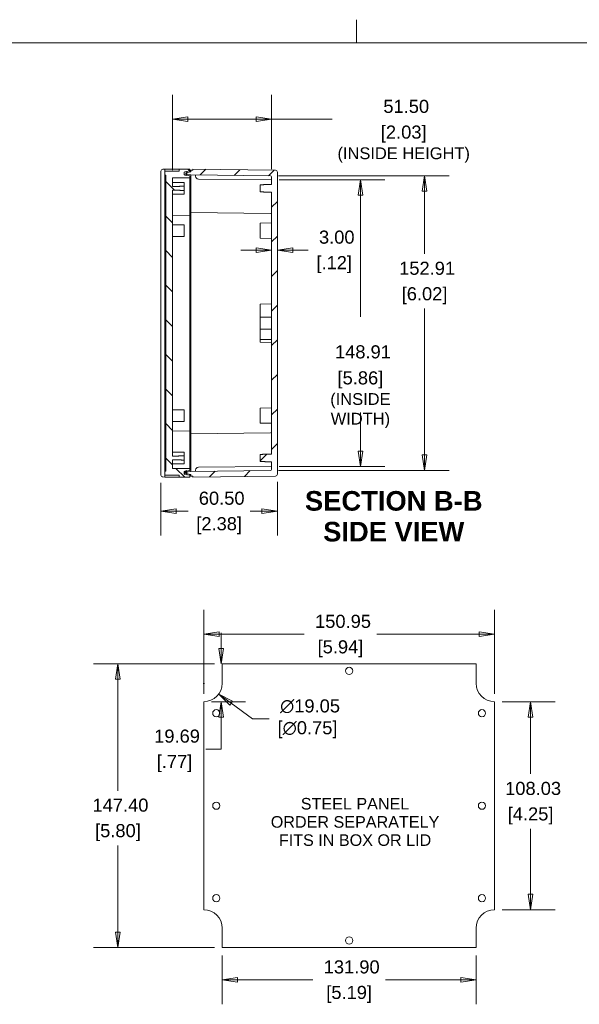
# Model space of a CAD drawing. Header units: millimetres. Extents: x 18 to 1100, y 18 to 846.
# Tile 5 of 10: x 384 to 675, y 334 to 846. Entities that reach past the tile are written whole.
import ezdxf

# ---------------------------------------------------------------- set-up
doc = ezdxf.new("R2010")
doc.units = ezdxf.units.MM
doc.header["$LTSCALE"] = 4
for name, color, linetype, lineweight in [('Dimension (ANSI)', 7, 'Continuous', 9), ('Hatch (ANSI)', 7, 'Continuous', 9), ('Sketch Geometry (ANSI)', 7, 'Continuous', 9), ('Symbol (ANSI)', 7, 'Continuous', 9), ('Visible (ANSI)', 7, 'Continuous', 9)]:
    doc.layers.add(name, color=color, linetype=linetype, lineweight=lineweight)
doc.styles.add('Label Text (ANSI)', font='arialbd.ttf')
doc.styles.add('Note Text (ANSI)', font='arial.ttf')
doc.dimstyles.new('Default - mm (ANSI)', dxfattribs={"dimscale": 4, "dimtxt": 1.7, "dimasz": 2, "dimexe": 3.175, "dimexo": 1, "dimgap": 0.8, "dimtad": 0, "dimtih": 1, "dimtoh": 1, "dimrnd": 1e-08, "dimzin": 4, "dimdsep": 46, "dimtxsty": 'Note Text (ANSI)', "dimblk": 'Filled-1', "dimcen": 0.09, "dimdle": 10, "dimclrd": 256, "dimclre": 256, "dimclrt": 256, "dimadec": 1, "dimazin": 0, "dimtfac": 1.792941, "dimtofl": 0, "dimtmove": 0, "dimatfit": 3, "dimfxl": 1, "dimtolj": 1, "dimtzin": 0, "dimlwd": -1, "dimlwe": -1, "dimarcsym": 0})

# ---------------------------------------------------------------- blocks, each defined once
blk = doc.blocks.new('Filled-1')
at = {"color": 0}
for p, q in [((0, 0), (-1, 0.15)), ((-1, 0.15), (-1, -0.15)), ((-1, 0), (0, 0)), ((-1, -0.15), (0, 0))]:
    blk.add_line(p, q, dxfattribs=at)
at = {"color": 0, "flags": 128}
blk.add_lwpolyline([(-1, -0.15), (0, 0), (-1, 0.15), (-1, -0.15)], dxfattribs=at)
at = {"color": 0}
blk.add_solid([(-1, -0.15), (0, 0), (-1, 0.15), (-1, -0.15)], dxfattribs=at)
blk = doc.blocks.new('*D8')
at = {"layer": 'Defpoints', "color": 0, "transparency": 16777216}
for p in [(630.49, 526.5), (479.54, 491.5), (630.49, 491.5)]:
    blk.add_point(p, dxfattribs=at)
at = {"layer": 'Dimension (ANSI)', "transparency": 16777216}
for p, q in [((479.54, 495.5), (479.54, 539.2)), ((630.49, 495.5), (630.49, 539.2)), ((487.54, 526.5), (531.66, 526.5)), ((622.49, 526.5), (569.38, 526.5))]:
    blk.add_line(p, q, dxfattribs=at)
at = {"layer": 'Dimension (ANSI)', "transparency": 16777216, "xscale": 8, "yscale": 8, "zscale": 8, "rotation": 180}
blk.add_blockref('Filled-1', (479.54, 526.5), dxfattribs=at)
at = {"layer": 'Dimension (ANSI)', "transparency": 16777216, "xscale": 8, "yscale": 8, "zscale": 8}
blk.add_blockref('Filled-1', (630.49, 526.5), dxfattribs=at)
at = {"layer": 'Dimension (ANSI)', "transparency": 16777216, "char_height": 6.8, "attachment_point": 5, "style": 'Note Text (ANSI)'}
for s, insert in [('\\A1; 150.95', (550.52, 533.17)), ('\\A1;[5.94]', (550.52, 518.94))]:
    blk.add_mtext(s, dxfattribs=dict(at, insert=insert))
blk = doc.blocks.new('*D9')
at = {"layer": 'Defpoints', "color": 0, "transparency": 16777216}
for p in [(488.5, 511.18), (489.06, 511.18), (479.54, 491.5)]:
    blk.add_point(p, dxfattribs=at)
at = {"layer": 'Dimension (ANSI)', "transparency": 16777216}
for p, q in [((488.5, 519.18), (488.5, 527.18)), ((485.06, 511.18), (475.8, 511.18)), ((483.54, 491.5), (501.2, 491.5)), ((488.5, 483.5), (488.5, 466.9)), ((488.5, 466.9), (480.5, 466.9))]:
    blk.add_line(p, q, dxfattribs=at)
at = {"layer": 'Dimension (ANSI)', "transparency": 16777216, "xscale": 8, "yscale": 8, "zscale": 8}
for p, rotation in [((488.5, 511.18), 270), ((488.5, 491.5), 90)]:
    blk.add_blockref('Filled-1', p, dxfattribs=dict(at, rotation=rotation))
at = {"layer": 'Dimension (ANSI)', "transparency": 16777216, "char_height": 6.8, "attachment_point": 5, "style": 'Note Text (ANSI)'}
for s, insert in [('\\A1; 19.69', (464.3, 473.57)), ('\\A1;[.77]', (464.3, 459.35))]:
    blk.add_mtext(s, dxfattribs=dict(at, insert=insert))
blk = doc.blocks.new('*D10')
at = {"layer": 'Defpoints', "color": 0, "transparency": 16777216}
for p in [(489.06, 511.18), (434.91, 363.79), (489.06, 363.79)]:
    blk.add_point(p, dxfattribs=at)
at = {"layer": 'Dimension (ANSI)', "transparency": 16777216}
for p, q in [((485.06, 511.18), (422.21, 511.18)), ((434.91, 503.18), (434.91, 445.29)), ((434.91, 371.79), (434.91, 416.83)), ((485.06, 363.79), (422.21, 363.79))]:
    blk.add_line(p, q, dxfattribs=at)
at = {"layer": 'Dimension (ANSI)', "transparency": 16777216, "xscale": 8, "yscale": 8, "zscale": 8}
for p, rotation in [((434.91, 511.18), 90), ((434.91, 363.79), 270)]:
    blk.add_blockref('Filled-1', p, dxfattribs=dict(at, rotation=rotation))
at = {"layer": 'Dimension (ANSI)', "transparency": 16777216, "char_height": 6.8, "attachment_point": 5, "style": 'Note Text (ANSI)'}
for s, insert in [('\\A1; 147.40', (434.91, 437.74)), ('\\A1;[5.80]', (434.91, 423.51))]:
    blk.add_mtext(s, dxfattribs=dict(at, insert=insert))
blk = doc.blocks.new('*D11')
at = {"layer": 'Defpoints', "color": 0, "transparency": 16777216}
for p in [(489.06, 363.79), (620.97, 363.79), (620.97, 347.06)]:
    blk.add_point(p, dxfattribs=at)
at = {"layer": 'Dimension (ANSI)', "transparency": 16777216}
for p, q in [((489.06, 359.79), (489.06, 334.36)), ((620.97, 359.79), (620.97, 334.36)), ((497.06, 347.06), (536.2, 347.06)), ((612.97, 347.06), (573.84, 347.06))]:
    blk.add_line(p, q, dxfattribs=at)
at = {"layer": 'Dimension (ANSI)', "transparency": 16777216, "xscale": 8, "yscale": 8, "zscale": 8, "rotation": 180}
blk.add_blockref('Filled-1', (489.06, 347.06), dxfattribs=at)
at = {"layer": 'Dimension (ANSI)', "transparency": 16777216, "xscale": 8, "yscale": 8, "zscale": 8}
blk.add_blockref('Filled-1', (620.97, 347.06), dxfattribs=at)
at = {"layer": 'Dimension (ANSI)', "transparency": 16777216, "char_height": 6.8, "attachment_point": 5, "style": 'Note Text (ANSI)'}
for s, insert in [('\\A1; 131.90', (555.02, 353.74)), ('\\A1;[5.19]', (555.02, 339.51))]:
    blk.add_mtext(s, dxfattribs=dict(at, insert=insert))
blk = doc.blocks.new('*D12')
at = {"layer": 'Defpoints', "color": 0, "transparency": 16777216}
for p in [(630.49, 491.5), (630.49, 383.47), (649.27, 383.47)]:
    blk.add_point(p, dxfattribs=at)
at = {"layer": 'Dimension (ANSI)', "transparency": 16777216}
for p, q in [((634.49, 491.5), (661.97, 491.5)), ((649.27, 483.5), (649.27, 453.98)), ((649.27, 391.47), (649.27, 425.51)), ((634.49, 383.47), (661.97, 383.47))]:
    blk.add_line(p, q, dxfattribs=at)
at = {"layer": 'Dimension (ANSI)', "transparency": 16777216, "xscale": 8, "yscale": 8, "zscale": 8}
for p, rotation in [((649.27, 491.5), 90), ((649.27, 383.47), 270)]:
    blk.add_blockref('Filled-1', p, dxfattribs=dict(at, rotation=rotation))
at = {"layer": 'Dimension (ANSI)', "transparency": 16777216, "char_height": 6.8, "attachment_point": 5, "style": 'Note Text (ANSI)'}
for s, insert in [('\\A1; 108.03', (649.27, 446.42)), ('\\A1;[4.25]', (649.27, 432.19))]:
    blk.add_mtext(s, dxfattribs=dict(at, insert=insert))
blk = doc.blocks.new('*D13')
at = {"layer": 'Defpoints', "color": 0, "transparency": 16777216}
for p in [(471.83, 506.62), (487.25, 495.43)]:
    blk.add_point(p, dxfattribs=at)
at = {"layer": 'Dimension (ANSI)', "transparency": 16777216}
for p, q in [((479.18, 501.02), (479.9, 501.02)), ((479.54, 500.66), (479.54, 501.38)), ((504.9, 482.61), (493.72, 490.72)), ((513.48, 482.61), (504.9, 482.61))]:
    blk.add_line(p, q, dxfattribs=at)
at = {"layer": 'Dimension (ANSI)', "transparency": 16777216, "xscale": 8, "yscale": 8, "zscale": 8, "rotation": 144.007723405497}
blk.add_blockref('Filled-1', (487.25, 495.43), dxfattribs=at)
at = {"layer": 'Dimension (ANSI)', "transparency": 16777216, "insert": (533.39, 482.61), "char_height": 6.8, "attachment_point": 5, "style": 'Note Text (ANSI)'}
blk.add_mtext('\\A1; ∅19.05\\P[∅0.75]', dxfattribs=at)
blk = doc.blocks.new('*D18')
at = {"layer": 'Defpoints', "color": 0, "transparency": 16777216}
for p in [(514.74, 793.88), (463.24, 763.46), (514.74, 763.99)]:
    blk.add_point(p, dxfattribs=at)
at = {"layer": 'Dimension (ANSI)', "transparency": 16777216}
for p, q in [((463.24, 767.46), (463.24, 806.58)), ((514.74, 767.99), (514.74, 806.58)), ((471.24, 793.88), (506.74, 793.88)), ((514.74, 793.88), (546.17, 793.88))]:
    blk.add_line(p, q, dxfattribs=at)
at = {"layer": 'Dimension (ANSI)', "transparency": 16777216, "xscale": 8, "yscale": 8, "zscale": 8, "rotation": 180}
blk.add_blockref('Filled-1', (463.24, 793.88), dxfattribs=at)
at = {"layer": 'Dimension (ANSI)', "transparency": 16777216, "xscale": 8, "yscale": 8, "zscale": 8}
blk.add_blockref('Filled-1', (514.74, 793.88), dxfattribs=at)
at = {"layer": 'Dimension (ANSI)', "transparency": 16777216, "char_height": 6.8, "attachment_point": 5, "style": 'Note Text (ANSI)'}
for s, insert in [('\\A1; 51.50', (583.36, 800.55)), ('\\A1;[2.03]{\\P\\fArial|b0|i0;\\H6.1146;(INSIDE HEIGHT)}', (583.36, 780.99))]:
    blk.add_mtext(s, dxfattribs=dict(at, insert=insert))
blk = doc.blocks.new('*D36')
at = {"layer": 'Defpoints', "color": 0, "transparency": 16777216}
for p in [(457.24, 609.16), (517.74, 609.61), (517.74, 590.43)]:
    blk.add_point(p, dxfattribs=at)
at = {"layer": 'Dimension (ANSI)', "transparency": 16777216}
for p, q in [((457.24, 605.16), (457.24, 577.73)), ((517.74, 605.61), (517.74, 577.73)), ((465.24, 590.43), (471.31, 590.43)), ((509.74, 590.43), (503.66, 590.43))]:
    blk.add_line(p, q, dxfattribs=at)
at = {"layer": 'Dimension (ANSI)', "transparency": 16777216, "xscale": 8, "yscale": 8, "zscale": 8, "rotation": 180}
blk.add_blockref('Filled-1', (457.24, 590.43), dxfattribs=at)
at = {"layer": 'Dimension (ANSI)', "transparency": 16777216, "xscale": 8, "yscale": 8, "zscale": 8}
blk.add_blockref('Filled-1', (517.74, 590.43), dxfattribs=at)
at = {"layer": 'Dimension (ANSI)', "transparency": 16777216, "char_height": 6.8, "attachment_point": 5, "style": 'Note Text (ANSI)'}
for s, insert in [('\\A1; 60.50', (487.49, 597.1)), ('\\A1;[2.38]', (487.49, 582.87))]:
    blk.add_mtext(s, dxfattribs=dict(at, insert=insert))
blk = doc.blocks.new('*D39')
at = {"layer": 'Defpoints', "color": 0, "transparency": 16777216}
for p in [(514.24, 764.49), (514.24, 611.58), (594.21, 611.58)]:
    blk.add_point(p, dxfattribs=at)
at = {"layer": 'Dimension (ANSI)', "transparency": 16777216}
for p, q in [((518.24, 764.49), (606.91, 764.49)), ((594.21, 756.49), (594.21, 724.06)), ((594.21, 619.58), (594.21, 695.6)), ((518.24, 611.58), (606.91, 611.58))]:
    blk.add_line(p, q, dxfattribs=at)
at = {"layer": 'Dimension (ANSI)', "transparency": 16777216, "xscale": 8, "yscale": 8, "zscale": 8}
for p, rotation in [((594.21, 764.49), 90), ((594.21, 611.58), 270)]:
    blk.add_blockref('Filled-1', p, dxfattribs=dict(at, rotation=rotation))
at = {"layer": 'Dimension (ANSI)', "transparency": 16777216, "char_height": 6.8, "attachment_point": 5, "style": 'Note Text (ANSI)'}
for s, insert in [('\\A1; 152.91', (594.21, 716.5)), ('\\A1;[6.02]', (594.21, 702.27))]:
    blk.add_mtext(s, dxfattribs=dict(at, insert=insert))
blk = doc.blocks.new('*D40')
at = {"layer": 'Defpoints', "color": 0, "transparency": 16777216}
for p in [(514.74, 762.49), (514.74, 613.58), (560.87, 613.58)]:
    blk.add_point(p, dxfattribs=at)
at = {"layer": 'Dimension (ANSI)', "transparency": 16777216}
for p, q in [((518.74, 762.49), (573.57, 762.49)), ((560.87, 754.49), (560.87, 691.25)), ((560.87, 621.58), (560.87, 641.61)), ((518.74, 613.58), (573.57, 613.58))]:
    blk.add_line(p, q, dxfattribs=at)
at = {"layer": 'Dimension (ANSI)', "transparency": 16777216, "xscale": 8, "yscale": 8, "zscale": 8}
for p, rotation in [((560.87, 762.49), 90), ((560.87, 613.58), 270)]:
    blk.add_blockref('Filled-1', p, dxfattribs=dict(at, rotation=rotation))
at = {"layer": 'Dimension (ANSI)', "transparency": 16777216, "char_height": 6.8, "attachment_point": 5, "style": 'Note Text (ANSI)'}
for s, insert in [('\\A1; 148.91', (560.87, 673.1)), ('\\A1;[5.86]{\\P\\fArial|b0|i0;\\H6.1146;(INSIDE\\PWIDTH)}', (560.87, 648.28))]:
    blk.add_mtext(s, dxfattribs=dict(at, insert=insert))
blk = doc.blocks.new('*D48')
at = {"layer": 'Defpoints', "color": 0, "transparency": 16777216}
for p in [(514.74, 725.97), (514.74, 722.57), (517.74, 722.57)]:
    blk.add_point(p, dxfattribs=at)
at = {"layer": 'Dimension (ANSI)', "transparency": 16777216}
for p, q in [((506.74, 725.97), (498.74, 725.97)), ((525.74, 725.97), (533.74, 725.97))]:
    blk.add_line(p, q, dxfattribs=at)
at = {"layer": 'Dimension (ANSI)', "transparency": 16777216, "xscale": 8, "yscale": 8, "zscale": 8}
blk.add_blockref('Filled-1', (514.74, 725.97), dxfattribs=at)
at = {"layer": 'Dimension (ANSI)', "transparency": 16777216, "xscale": 8, "yscale": 8, "zscale": 8, "rotation": 180}
blk.add_blockref('Filled-1', (517.74, 725.97), dxfattribs=at)
at = {"layer": 'Dimension (ANSI)', "transparency": 16777216, "char_height": 6.8, "attachment_point": 5, "style": 'Note Text (ANSI)'}
for s, insert in [('\\A1; 3.00', (547.27, 732.65)), ('\\A1;[.12]', (547.27, 718.42))]:
    blk.add_mtext(s, dxfattribs=dict(at, insert=insert))
blk = doc.blocks.new('Borders Hammond border')
at = {"layer": 'Sketch Geometry (ANSI)'}
for p, q in [((139.7, 208.4), (139.7, 211.4)), ((271.9, 208.4), (7.5, 208.4))]:
    blk.add_line(p, q, dxfattribs=at)

msp = doc.modelspace()

# ---------------------------------------------------------------- hatches: boundary and pattern name
at = {"layer": 'Hatch (ANSI)'}
h = msp.add_hatch(dxfattribs=at)
h.set_pattern_fill('ANSI31', color=256, scale=101.6, angle=90.00021, style=0)
h.set_pattern_definition([(135.0002, (0, 0), (-8.98022, -8.98029), [])])
edge = h.paths.add_edge_path()
edge.add_ellipse((469.7363, 609.9867), major_axis=(-0.4924, 0.0868), ratio=1, start_angle=10, end_angle=90)
edge.add_line((469.6495, 609.4943), (470.7363, 609.3027))
edge.add_line((470.7363, 609.3027), (472.2363, 609.0382))
edge.add_line((472.2363, 609.0382), (472.2363, 608.0382))
edge.add_line((472.2363, 608.0382), (466.7365, 608.0862))
edge.add_line((466.7365, 608.0862), (466.7365, 609.0863))
edge.add_line((466.7365, 609.0863), (459.2363, 609.1517))
edge.add_line((459.2363, 609.1517), (459.2363, 611.1517))
edge.add_line((459.2363, 611.1517), (459.7363, 611.156))
edge.add_line((459.7363, 611.156), (459.7363, 764.9204))
edge.add_line((459.7363, 764.9204), (459.2363, 764.9248))
edge.add_line((459.2363, 764.9248), (459.2363, 766.9247))
edge.add_line((459.2363, 766.9247), (466.7365, 766.9902))
edge.add_line((466.7365, 766.9902), (466.7365, 767.9902))
edge.add_line((466.7365, 767.9902), (472.2363, 768.0382))
edge.add_line((472.2363, 768.0382), (472.2363, 767.0382))
edge.add_line((472.2363, 767.0382), (470.7363, 766.7737))
edge.add_line((470.7363, 766.7737), (469.6495, 766.5821))
edge.add_ellipse((469.7363, 766.0897), major_axis=(0, 0.5), ratio=1, start_angle=10, end_angle=90)
edge.add_line((469.2363, 766.0897), (469.2363, 765.4867))
edge.add_ellipse((469.7363, 765.4867), major_axis=(-0.4924, 0.0868), ratio=1, start_angle=10, end_angle=90)
edge.add_line((469.6495, 764.9943), (470.7363, 764.8027))
edge.add_line((470.7363, 764.8027), (472.2363, 764.5382))
edge.add_line((472.2363, 764.5382), (472.2363, 763.5382))
edge.add_line((472.2363, 763.5382), (463.2363, 763.4597))
edge.add_line((463.2363, 763.4597), (463.2363, 758.9731))
edge.add_spline(control_points=[(463.2363, 758.9731), (466.0047, 759.0506), (469.2363, 759.1295)], knot_values=[0, 0, 0, 0.60020406, 0.60020406, 0.60020406], weights=[1, 1.00033408, 1], degree=2, periodic=0)
edge.add_line((469.2363, 759.1295), (469.2363, 756.9469))
edge.add_spline(control_points=[(469.2363, 756.9469), (466.0047, 757.0258), (463.2363, 757.1033)], knot_values=[0, 0, 0, 0.60020406, 0.60020406, 0.60020406], weights=[1, 1.00033408, 1], degree=2, periodic=0)
edge.add_line((463.2363, 757.1033), (463.2363, 618.9731))
edge.add_spline(control_points=[(463.2363, 618.9731), (466.0047, 619.0506), (469.2363, 619.1295)], knot_values=[0, 0, 0, 0.60020406, 0.60020406, 0.60020406], weights=[1, 1.00033408, 1], degree=2, periodic=0)
edge.add_line((469.2363, 619.1295), (469.2363, 616.9469))
edge.add_spline(control_points=[(469.2363, 616.9469), (466.0047, 617.0258), (463.2363, 617.1033)], knot_values=[0, 0, 0, 0.60020406, 0.60020406, 0.60020406], weights=[1, 1.00033408, 1], degree=2, periodic=0)
edge.add_line((463.2363, 617.1033), (463.2363, 612.6168))
edge.add_line((463.2363, 612.6168), (472.2363, 612.5382))
edge.add_line((472.2363, 612.5382), (472.2363, 611.5382))
edge.add_line((472.2363, 611.5382), (470.7363, 611.2737))
edge.add_line((470.7363, 611.2737), (469.6495, 611.0821))
edge.add_ellipse((469.7363, 610.5897), major_axis=(0, 0.5), ratio=1, start_angle=10, end_angle=90)
edge.add_line((469.2363, 610.5897), (469.2363, 609.9867))
h = msp.add_hatch(dxfattribs=at)
h.set_pattern_fill('ANSI31', color=256, scale=101.6, style=0)
h.set_pattern_definition([(45, (0, 0), (-8.98026, 8.98026), [])])
edge = h.paths.add_edge_path()
edge.add_line((472.7363, 608.5382), (473.7363, 608.5251))
edge.add_line((473.7363, 608.5251), (473.7363, 608.0513))
edge.add_line((473.7363, 608.0513), (516.7494, 608.6144))
edge.add_ellipse((516.7363, 609.6143), major_axis=(0.9999, 0.0131), ratio=1, start_angle=270, end_angle=359.25)
edge.add_line((517.7363, 609.6143), (517.7363, 766.4621))
edge.add_ellipse((516.7363, 766.4621), major_axis=(0, 1), ratio=1, start_angle=270, end_angle=359.25)
edge.add_line((516.7494, 767.4621), (473.7363, 768.0251))
edge.add_line((473.7363, 768.0251), (473.7363, 767.5513))
edge.add_line((473.7363, 767.5513), (472.7363, 767.5382))
edge.add_line((472.7363, 767.5382), (472.7363, 766.5382))
edge.add_line((472.7363, 766.5382), (470.7363, 766.1856))
edge.add_line((470.7363, 766.1856), (470.2363, 766.0974))
edge.add_line((470.2363, 766.0974), (470.2363, 765.479))
edge.add_line((470.2363, 765.479), (470.7363, 765.3909))
edge.add_line((470.7363, 765.3909), (472.7363, 765.0382))
edge.add_line((472.7363, 765.0382), (514.2429, 764.4949))
edge.add_ellipse((514.2363, 763.9949), major_axis=(0.5, -0.0065), ratio=1, start_angle=0.75, end_angle=90, ccw=False)
edge.add_line((514.7363, 763.9949), (514.7363, 760.069))
edge.add_spline(control_points=[(514.7363, 760.069), (511.5921, 759.9744), (508.7363, 759.8826)], knot_values=[0, 0, 0, 0.6002894, 0.6002894, 0.6002894], weights=[1, 1.0003654, 1], degree=2, periodic=0)
edge.add_line((508.7363, 759.8826), (508.7363, 756.1938))
edge.add_spline(control_points=[(508.7363, 756.1938), (511.5921, 756.102), (514.7363, 756.0075)], knot_values=[0, 0, 0, 0.6002894, 0.6002894, 0.6002894], weights=[1, 1.0003654, 1], degree=2, periodic=0)
edge.add_line((514.7363, 756.0075), (514.7363, 620.069))
edge.add_spline(control_points=[(514.7363, 620.069), (511.5921, 619.9744), (508.7363, 619.8826)], knot_values=[0, 0, 0, 0.6002894, 0.6002894, 0.6002894], weights=[1, 1.0003654, 1], degree=2, periodic=0)
edge.add_line((508.7363, 619.8826), (508.7363, 616.1938))
edge.add_spline(control_points=[(508.7363, 616.1938), (511.5921, 616.102), (514.7363, 616.0075)], knot_values=[0, 0, 0, 0.6002894, 0.6002894, 0.6002894], weights=[1, 1.0003654, 1], degree=2, periodic=0)
edge.add_line((514.7363, 616.0075), (514.7363, 612.0815))
edge.add_ellipse((514.2363, 612.0815), major_axis=(0, -0.5), ratio=1, start_angle=0.75, end_angle=90, ccw=False)
edge.add_line((514.2429, 611.5816), (472.7363, 611.0382))
edge.add_line((472.7363, 611.0382), (470.7363, 610.6856))
edge.add_line((470.7363, 610.6856), (470.2363, 610.5974))
edge.add_line((470.2363, 610.5974), (470.2363, 609.979))
edge.add_line((470.2363, 609.979), (470.7363, 609.8909))
edge.add_line((470.7363, 609.8909), (472.7363, 609.5382))
edge.add_line((472.7363, 609.5382), (472.7363, 608.5382))
h = msp.add_hatch(dxfattribs=at)
h.set_pattern_fill('ANSI31', color=256, scale=101.6, angle=14.999978, style=0)
h.set_pattern_definition([(60, (0, 0), (-10.99852, 6.35), [])])
edge = h.paths.add_edge_path()
edge.add_ellipse((469.7363, 765.3089), major_axis=(0, -0.5), ratio=1, start_angle=270, end_angle=350)
edge.add_line((469.6495, 764.8165), (470.7363, 764.6249))
edge.add_line((470.7363, 764.6249), (470.7363, 764.8027))
edge.add_line((470.7363, 764.8027), (470.7363, 765.3909))
edge.add_line((470.7363, 765.3909), (470.7363, 766.1856))
edge.add_line((470.7363, 766.1856), (470.7363, 766.7737))
edge.add_line((470.7363, 766.7737), (469.6495, 766.5821))
edge.add_ellipse((469.7363, 766.0897), major_axis=(-0.4924, -0.0868), ratio=1, start_angle=270, end_angle=350)
edge.add_line((469.2363, 766.0897), (469.2363, 765.4867))
edge.add_line((469.2363, 765.4867), (469.2363, 765.3089))
edge = h.paths.add_edge_path()
edge.add_ellipse((469.7363, 610.7675), major_axis=(-0.4924, -0.0868), ratio=1, start_angle=270, end_angle=350)
edge.add_line((469.2363, 610.7675), (469.2363, 610.5897))
edge.add_line((469.2363, 610.5897), (469.2363, 609.9867))
edge.add_ellipse((469.7363, 609.9867), major_axis=(0, -0.5), ratio=1, start_angle=270, end_angle=350)
edge.add_line((469.6495, 609.4943), (470.7363, 609.3027))
edge.add_line((470.7363, 609.3027), (470.7363, 609.8909))
edge.add_line((470.7363, 609.8909), (470.7363, 610.6856))
edge.add_line((470.7363, 610.6856), (470.7363, 611.2737))
edge.add_line((470.7363, 611.2737), (470.7363, 611.4515))
edge.add_line((470.7363, 611.4515), (469.6495, 611.2599))

# ---------------------------------------------------------------- linework, layer by layer
at = {"layer": 'Visible (ANSI)'}
for p, q in [((457.2363, 609.1604), (457.2363, 766.916)), ((458.2276, 767.916), (459.2363, 767.9248)), ((459.2363, 767.9248), (466.7365, 767.9902)), ((459.2363, 766.9247), (459.2363, 767.9248)), ((466.7365, 766.9902), (459.2363, 766.9247)), ((459.2363, 766.9247), (459.2363, 764.9248)), ((472.2363, 768.0382), (466.7365, 767.9902)), ((466.7365, 767.9902), (466.7365, 766.9902)), ((469.6495, 766.5821), (472.2363, 767.0382)), ((472.2363, 767.0382), (472.2363, 768.0382)), ((472.2363, 767.0382), (472.2363, 766.4501)), ((473.7363, 767.5513), (472.7363, 767.5382)), ((472.7363, 767.5382), (472.7363, 766.5382)), ((516.7494, 767.4621), (473.7363, 768.0251)), ((473.7363, 768.0251), (473.7363, 767.5513)), ((459.2363, 764.9248), (459.7363, 764.9204)), ((459.2363, 764.9248), (459.2363, 611.1517)), ((459.7363, 764.9204), (459.7363, 611.156)), ((463.2363, 763.4597), (472.2363, 763.5382)), ((463.2363, 758.9731), (463.2363, 763.4597)), ((469.2363, 765.4867), (469.2363, 766.0897)), ((469.2363, 766.0897), (469.2363, 765.3089)), ((470.7363, 766.7737), (469.6495, 766.5821)), ((472.2363, 764.5382), (469.6495, 764.9943)), ((469.6495, 764.8165), (470.7363, 764.6249)), ((472.7363, 766.5382), (470.2363, 766.0974)), ((470.2363, 766.0974), (470.2363, 765.479)), ((470.2363, 765.479), (472.7363, 765.0382)), ((470.7363, 764.6249), (470.7363, 766.7737)), ((472.2363, 763.5382), (472.2363, 764.5382)), ((472.2363, 763.5382), (472.2363, 762.0382)), ((472.2363, 762.0382), (472.2363, 751.5382)), ((472.7363, 765.0382), (514.2429, 764.4949)), ((472.7363, 762.0382), (472.7363, 765.0382)), ((472.7363, 751.5382), (472.7363, 762.0382)), ((475.2363, 765.0055), (475.2363, 764.3266)), ((514.7363, 762.4949), (476.7232, 762.8266)), ((514.7363, 763.9949), (514.7363, 760.069)), ((517.7363, 609.6143), (517.7363, 766.4621)), ((463.2363, 761.0382), (469.2363, 761.0906)), ((463.2363, 618.9731), (463.2363, 757.1033)), ((469.2363, 761.0906), (469.2363, 759.1295)), ((469.2363, 756.9469), (469.2363, 759.1295)), ((469.2363, 756.9469), (469.2363, 754.9859)), ((508.7363, 759.8826), (508.7363, 756.1938)), ((463.2363, 755.0382), (469.2363, 754.9859)), ((472.2363, 744.0382), (472.2363, 751.5382)), ((472.7363, 751.5382), (472.7363, 745.5382)), ((514.7363, 756.0075), (514.7363, 620.069)), ((472.2363, 744.0382), (463.2363, 743.9597)), ((472.7363, 745.5382), (472.2363, 745.6264)), ((472.2363, 744.0382), (472.2363, 742.5382)), ((472.2363, 742.5382), (472.2363, 633.5382)), ((472.7363, 742.5382), (472.7363, 745.5382)), ((472.7363, 745.5382), (514.2429, 744.9949)), ((472.7363, 633.5382), (472.7363, 742.5382)), ((463.2363, 739.0382), (469.2363, 739.0382)), ((469.2363, 739.0382), (469.2363, 733.0382)), ((508.7363, 739.9335), (514.7363, 740.0382)), ((508.7363, 732.1429), (508.7363, 739.9335)), ((463.2363, 733.0382), (469.2363, 733.0382)), ((508.7363, 732.1429), (514.7363, 732.0382)), ((508.7363, 697.9335), (514.7363, 698.0382)), ((508.7363, 696.5382), (508.7363, 697.9335)), ((508.7363, 696.5382), (508.7363, 691.1336)), ((508.7363, 684.9428), (508.7363, 691.1336)), ((508.7363, 684.9428), (508.7363, 679.564)), ((508.7363, 678.1429), (508.7363, 679.564)), ((508.7363, 678.1429), (514.7363, 678.0382)), ((463.2363, 643.0382), (469.2363, 643.0382)), ((469.2363, 643.0382), (469.2363, 637.0382)), ((508.7363, 643.9335), (514.7363, 644.0382)), ((508.7363, 636.1429), (508.7363, 643.9335)), ((463.2363, 637.0382), (469.2363, 637.0382)), ((508.7363, 636.1429), (514.7363, 636.0382)), ((472.2363, 632.0382), (463.2363, 632.1168)), ((472.2363, 633.5382), (472.2363, 632.0382)), ((472.2363, 624.5382), (472.2363, 632.0382)), ((472.7363, 630.5382), (472.2363, 630.4501)), ((472.7363, 630.5382), (472.7363, 633.5382)), ((472.7363, 630.5382), (514.2429, 631.0816)), ((472.7363, 630.5382), (472.7363, 624.5382)), ((472.2363, 624.5382), (472.2363, 614.0382)), ((472.7363, 614.0382), (472.7363, 624.5382)), ((463.2363, 621.0382), (469.2363, 621.0906)), ((469.2363, 621.0906), (469.2363, 619.1295)), ((469.2363, 616.9469), (469.2363, 619.1295)), ((508.7363, 619.8826), (508.7363, 616.1938)), ((463.2363, 612.6168), (463.2363, 617.1033)), ((463.2363, 615.0382), (469.2363, 614.9859)), ((469.2363, 616.9469), (469.2363, 614.9859)), ((472.2363, 614.0382), (472.2363, 612.5382)), ((472.7363, 611.0382), (472.7363, 614.0382)), ((514.7363, 613.5815), (476.7232, 613.2498)), ((514.7363, 616.0075), (514.7363, 612.0815)), ((459.7363, 611.156), (459.2363, 611.1517)), ((459.2363, 611.1517), (459.2363, 609.1517)), ((459.2363, 609.1517), (466.7365, 609.0863)), ((459.2363, 608.1517), (459.2363, 609.1517)), ((472.2363, 612.5382), (463.2363, 612.6168)), ((466.7365, 609.0863), (466.7365, 608.0862)), ((469.2363, 610.7675), (469.2363, 609.9867)), ((469.2363, 609.9867), (469.2363, 610.5897)), ((469.6495, 611.0821), (472.2363, 611.5382)), ((470.7363, 611.4515), (469.6495, 611.2599)), ((472.2363, 609.0382), (469.6495, 609.4943)), ((469.6495, 609.4943), (470.7363, 609.3027)), ((472.7363, 611.0382), (470.2363, 610.5974)), ((470.2363, 610.5974), (470.2363, 609.979)), ((470.2363, 609.979), (472.7363, 609.5382)), ((470.7363, 609.3027), (470.7363, 611.4515)), ((472.2363, 611.5382), (472.2363, 612.5382)), ((472.2363, 609.6264), (472.2363, 609.0382)), ((472.2363, 608.0382), (472.2363, 609.0382)), ((514.2429, 611.5816), (472.7363, 611.0382)), ((472.7363, 609.5382), (472.7363, 608.5382)), ((472.7363, 608.5382), (473.7363, 608.5251)), ((473.7363, 608.0513), (516.7494, 608.6144)), ((473.7363, 608.5251), (473.7363, 608.0513)), ((475.2363, 611.7498), (475.2363, 611.0709)), ((459.2363, 608.1517), (458.2276, 608.1605)), ((466.7365, 608.0862), (459.2363, 608.1517)), ((466.7365, 608.0862), (472.2363, 608.0382)), ((489.064, 511.1837), (620.9662, 511.1837)), ((489.064, 501.0237), (489.064, 511.1837)), ((620.9662, 511.1837), (620.9662, 501.0237)), ((479.539, 383.4725), (479.539, 491.4987)), ((630.4912, 491.4987), (630.4912, 383.4725)), ((489.064, 363.7875), (489.064, 373.9475)), ((620.9662, 373.9475), (620.9662, 363.7875)), ((620.9662, 363.7875), (489.064, 363.7875))]:
    msp.add_line(p, q, dxfattribs=at)
for centre in [(555.0151, 507.4856), (486.0151, 485.5043), (624.0151, 485.5043), (486.0151, 437.4856), (624.0151, 437.4856), (486.0151, 389.4669), (624.0151, 389.4669), (555.0151, 367.4856)]:
    msp.add_circle(centre, 1.8669, dxfattribs=at)
for centre, radius, start, end in [((458.2363, 766.916), 1, 90.5, 180), ((516.7363, 766.4621), 1, 0, 89.25), ((469.7363, 766.0897), 0.5, 100, 180), ((469.7363, 766.0897), 0.5, 100, 180), ((469.7363, 765.4867), 0.5, 180, 260), ((469.7363, 765.3089), 0.5, 180, 260), ((476.7363, 764.3266), 1.5, 180, 269.5), ((514.2363, 763.9949), 0.5, 0, 89.25), ((514.2363, 744.4949), 0.5, 0, 89.25), ((514.2363, 631.5815), 0.5, 270.75, 0), ((458.2363, 609.1604), 1, 180, 269.5), ((469.7363, 610.7675), 0.5, 100, 180), ((469.7363, 610.5897), 0.5, 100, 180), ((469.7363, 609.9867), 0.5, 180, 260), ((469.7363, 609.9867), 0.5, 180, 260), ((476.7363, 611.7498), 1.5, 90.5, 180), ((514.2363, 612.0815), 0.5, 270.75, 0), ((516.7363, 609.6143), 1, 270.75, 0), ((479.539, 501.0237), 9.525, 270, 0), ((630.4912, 501.0237), 9.525, 180, 270), ((479.539, 373.9475), 9.525, 0, 90), ((630.4912, 373.9475), 9.525, 90, 180)]:
    msp.add_arc(centre, radius, start, end, dxfattribs=at)
for points, weights in [([(469.2363, 759.1295), (466.0047, 759.0506), (463.2363, 758.9731)], [1, 1.00033407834, 1]), ([(463.2363, 757.1033), (466.0047, 757.0258), (469.2363, 756.9469)], [1, 1.00033407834, 1]), ([(514.7363, 760.069), (511.5921, 759.9744), (508.7363, 759.8826)], [1, 1.0003654, 1]), ([(508.7363, 756.1938), (511.5921, 756.102), (514.7363, 756.0075)], [1, 1.00036539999, 1]), ([(514.7363, 679.5649), (511.682, 679.5645), (508.7363, 679.564)], [1.0000000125, 1.00000007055, 1.00000001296]), ([(469.2363, 619.1295), (466.0047, 619.0506), (463.2363, 618.9731)], [1, 1.00033407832, 1]), ([(514.7363, 620.069), (511.5921, 619.9744), (508.7363, 619.8826)], [1, 1.00036540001, 1]), ([(463.2363, 617.1033), (466.0047, 617.0258), (469.2363, 616.9469)], [1, 1.00033407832, 1]), ([(508.7363, 616.1938), (511.5921, 616.102), (514.7363, 616.0075)], [1, 1.00036539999, 1])]:
    msp.add_rational_spline(points, weights, degree=2, dxfattribs=at)
for points in [[(514.7363, 691.2005), (511.7042, 691.1671), (508.7363, 691.1336)], [(514.7363, 684.8759), (511.7042, 684.9093), (508.7363, 684.9428)]]:
    msp.add_open_spline(points, degree=2, dxfattribs=at)

# ---------------------------------------------------------------- block references
at = {"xscale": 4, "yscale": 4, "zscale": 4}
msp.add_blockref('Borders Hammond border', (0, 0), dxfattribs=at)

# ---------------------------------------------------------------- texts
at = {"layer": 'Symbol (ANSI)', "char_height": 10.16, "attachment_point": 7, "style": 'Label Text (ANSI)'}
for s, insert in [('SECTION B-B', (532.072, 590.5442)), ('SIDE VIEW', (541.5311, 574.5554))]:
    msp.add_mtext(s, dxfattribs=dict(at, insert=insert))
at = {"layer": 'Symbol (ANSI)', "insert": (558.0856, 429.0269), "char_height": 6, "width": 87.594519, "attachment_point": 5, "line_spacing_factor": 0.944221, "style": 'Note Text (ANSI)'}
msp.add_mtext('\\fArial|b0|i0;\\H6.0000;STEEL PANEL\\P\\fArial|b0|i0;\\H6.0000;ORDER SEPARATELY\\P\\fArial|b0|i0;\\H6.0000;FITS IN BOX OR LID', dxfattribs=at)

# ---------------------------------------------------------------- dimensions: what is measured, and where the dimension line sits
at = {"layer": 'Dimension (ANSI)'}
for base, p1, p2, angle, text, override, picture, middle in [((514.7363, 793.8752), (463.2363, 763.4597), (514.7363, 763.9949), 180, ' <>\\X[2.03]{\\P\\fArial|b0|i0;\\H6.1146;(INSIDE HEIGHT)}', {"dimgap": 0.8, "dimtih": 0, "dimtoh": 0, "dimdec": 2, "dimpost": '\\X', "dimtol": 0, "dimlim": 0, "dimtp": 0, "dimtm": 0, "dimtdec": 2, "dimatfit": 2}, '*D18', (583.3625, 793.8752)), ((594.2089, 611.5816), (514.2429, 764.4949), (514.2429, 611.5816), 90, ' <>\\X[6.02]', {"dimgap": 0.8, "dimdec": 2, "dimpost": '\\X', "dimtol": 0, "dimlim": 0, "dimtp": 0, "dimtm": 0, "dimtdec": 2, "dimatfit": 1}, '*D39', (594.2089, 709.8254)), ((560.869, 613.5815), (514.7363, 762.4949), (514.7363, 613.5815), 90, ' <>\\X[5.86]{\\P\\fArial|b0|i0;\\H6.1146;(INSIDE\\PWIDTH)}', {"dimgap": 0.8, "dimdec": 2, "dimpost": '\\X', "dimtol": 0, "dimlim": 0, "dimtp": 0, "dimtm": 0, "dimtdec": 2, "dimatfit": 1}, '*D40', (560.869, 666.4308)), ((517.7363, 590.4257), (457.2363, 609.1604), (517.7363, 609.6143), 180, ' <>\\X[2.38]', {"dimgap": 0.8, "dimtih": 0, "dimtoh": 0, "dimdec": 2, "dimpost": '\\X', "dimtol": 0, "dimlim": 0, "dimtp": 0, "dimtm": 0, "dimtdec": 2, "dimatfit": 1}, '*D36', (487.4863, 590.4257)), ((630.4912, 526.4987), (479.539, 491.4987), (630.4912, 491.4987), 180, ' <>\\X[5.94]', {"dimgap": 0.8, "dimtih": 0, "dimtoh": 0, "dimdec": 2, "dimpost": '\\X', "dimtol": 0, "dimlim": 0, "dimtp": 0, "dimtm": 0, "dimtdec": 2, "dimatfit": 1}, '*D8', (550.5184, 526.4987)), ((488.4972454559, 511.1836845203), (479.5390498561, 491.4986845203), (489.0640498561, 511.1836845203), 90, ' <>\\X[.77]', {"dimgap": 0.8, "dimdec": 2, "dimpost": '\\X', "dimtol": 0, "dimlim": 0, "dimtp": 0, "dimtm": 0, "dimtdec": 2, "dimatfit": 1}, '*D9', (464.3002463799, 466.8986001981)), ((434.9102, 363.7875), (489.064, 511.1837), (489.064, 363.7875), 90, ' <>\\X[5.80]', {"dimgap": 0.8, "dimdec": 2, "dimpost": '\\X', "dimtol": 0, "dimlim": 0, "dimtp": 0, "dimtm": 0, "dimtdec": 2, "dimatfit": 1}, '*D10', (434.9102, 431.0641)), ((649.2735, 383.4725), (630.4912, 491.4987), (630.4912, 383.4725), 90, ' <>\\X[4.25]', {"dimgap": 0.8, "dimdec": 2, "dimpost": '\\X', "dimtol": 0, "dimlim": 0, "dimtp": 0, "dimtm": 0, "dimtdec": 2, "dimatfit": 1}, '*D12', (649.2735, 439.7466)), ((620.9662, 347.0635), (489.064, 363.7875), (620.9662, 363.7875), 180, ' <>\\X[5.19]', {"dimgap": 0.8, "dimtih": 0, "dimtoh": 0, "dimdec": 2, "dimpost": '\\X', "dimtol": 0, "dimlim": 0, "dimtp": 0, "dimtm": 0, "dimtdec": 2, "dimatfit": 1}, '*D11', (555.0151, 347.0635))]:
    dim = msp.add_linear_dim(base=base, p1=p1, p2=p2, angle=angle, text=text, dimstyle='Default - mm (ANSI)', override=override, dxfattribs=at)
    dim.commit()
    dim.dimension.update_dxf_attribs({"geometry": picture, "text_midpoint": middle, "dimtype": 160})
dim = msp.add_linear_dim(base=(514.7363, 725.9743), p1=(517.7363, 722.5691), p2=(514.7363, 722.5691), text=' <>\\X[.12]', dimstyle='Default - mm (ANSI)', override={"dimgap": 0.8, "dimtih": 0, "dimtoh": 0, "dimdec": 2, "dimpost": '\\X', "dimse1": 1, "dimse2": 1, "dimtol": 0, "dimlim": 0, "dimtp": 0, "dimtm": 0, "dimtdec": 2, "dimatfit": 1}, dxfattribs=at)
dim.commit()
dim.dimension.update_dxf_attribs({"geometry": '*D48', "text_midpoint": (547.2732, 725.9743), "dimtype": 160})
dim = msp.add_diameter_dim_2p(p1=(471.8324, 506.6213), p2=(487.2457, 495.4261), text=' <>\\X[∅0.75]', dimstyle='Default - mm (ANSI)', override={"dimgap": 0.8, "dimdec": 2, "dimlfac": 1, "dimpost": '\\X', "dimtol": 0, "dimlim": 0, "dimtp": 0, "dimtm": 0, "dimtdec": 2}, dxfattribs=at)
dim.commit()
dim.dimension.update_dxf_attribs({"geometry": '*D13', "text_midpoint": (533.3876, 482.6064), "dimtype": 163})

doc.saveas('drawing.dxf')
